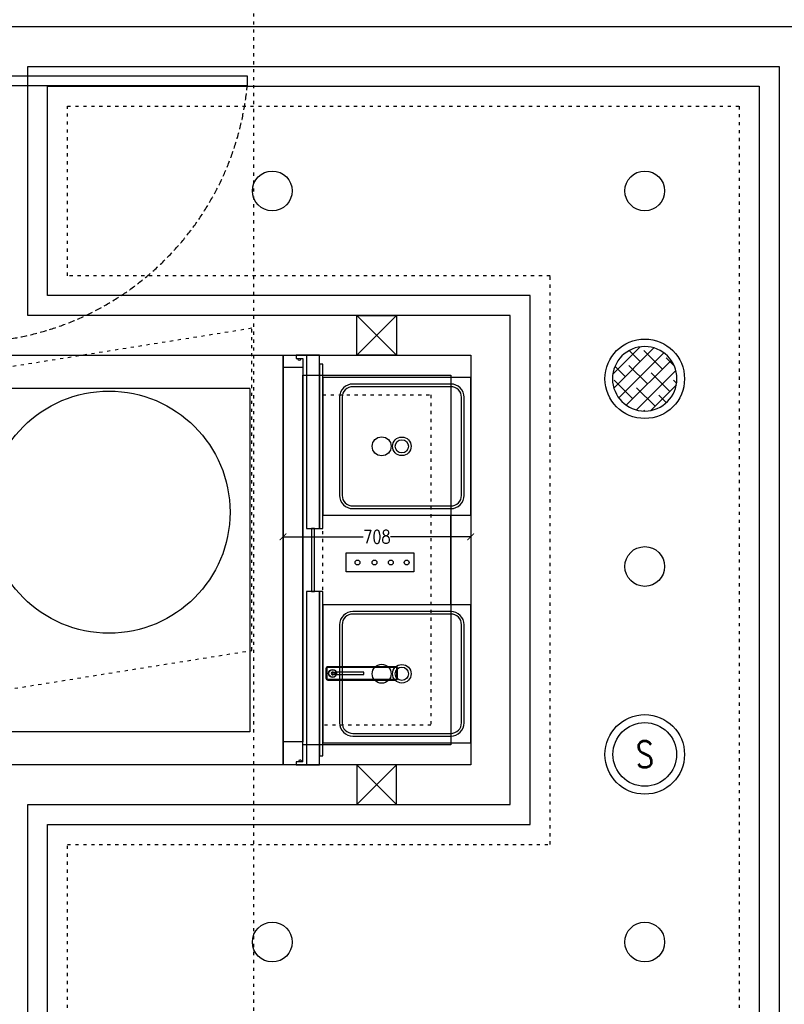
# Model space of a CAD drawing. Header units: millimetres. Extents: x -25505 to 36602, y -611 to 31787.
# Tile 11 of 21: x -4739 to -1856, y 1266 to 4980. Entities that reach past the tile are written whole.
import ezdxf
from ezdxf.enums import TextEntityAlignment as Align

# ---------------------------------------------------------------- set-up
doc = ezdxf.new("R2010")
doc.units = ezdxf.units.MM
doc.header["$MEASUREMENT"] = 0
for name, pattern in [('ACAD_ISO03W100', [30, 12, -18]), ('I-FP_00$0$HIDDEN', [0.375, 0.25, -0.125]), ('I-XP _GROUND FLOOR$0$ACAD_ISO03W100', [30, 12, -18])]:
    doc.linetypes.add(name, pattern=pattern)
for name, color, linetype in [('AL_Arch - Furnitures - Equipa', 253, 'Continuous'), ('AL_Elec - Customized Light Fitting', 3, 'Continuous'), ('Al_Elec - Smoke Detector', 4, 'Continuous'), ('Al_Elec - Speaker', 2, 'Continuous'), ('Mech - HVAC - Ceiling Diffuser', 1, 'Continuous'), ('Plim - Wash Basins', 253, 'Continuous'), ('Struc - Beams', 2, 'I-XP _GROUND FLOOR$0$ACAD_ISO03W100'), ('Struc - Ceiling', 3, 'Continuous'), ('Struc - Door', 2, 'Continuous'), ('Struc - Elevation - RCC', 6, 'Continuous'), ('Struc - Walls', 253, 'Continuous')]:
    doc.layers.add(name, color=color, linetype=linetype)
doc.layers.get('0').off()
doc.styles.add('I-CP14$0$NOTES', font='romans.shx', dxfattribs={"width": 0.8})
doc.styles.add('NOTES', font='romans.shx', dxfattribs={"width": 0.8})
doc.styles.get("Standard").update_dxf_attribs({"font": 'arial.ttf'})
doc.linetypes.add('FENCELINE1', pattern='A,0.25,-0.1,[133,ltypeshp.shx,S=0.1,R=0,X=-0.1,Y=0],-0.1,1', length=1.45)

# ---------------------------------------------------------------- blocks, each defined once
blk = doc.blocks.new('ANNO_DATUM')
h = blk.add_hatch(color=256)
edge = h.paths.add_edge_path()
edge.add_arc((0, 0), 1.15, 180, 270)
edge.add_line((0, -1.15), (0, 0))
edge.add_line((0, 0), (-1.15, 0))
edge = h.paths.add_edge_path()
edge.add_arc((0, 0), 1.15, 0, 90)
edge.add_line((0, 1.15), (0, 0))
edge.add_line((0, 0), (1.15, 0))
for p, q in [((0, 1.55), (0, -1.55)), ((1.55, 0), (-1.55, 0))]:
    blk.add_line(p, q)
blk.add_circle((0, 0), 1.15)
at = {"lineweight": 30, "width": 0.8, "flags": 104}
blk.add_attdef('LEVEL', text='', height=2.3, dxfattribs=at).set_placement((2.615, 0), align=Align.MIDDLE_LEFT)
blk = doc.blocks.new('I-XP _GROUND FLOOR')
at = {"layer": 'Struc - Beams'}
blk.add_line((19614.6, 9145.4), (19614.6, 19020.7), dxfattribs=at)
blk.add_lwpolyline([(15898.1, 11532.4), (19606.1, 12124.4), (19606.1, 13339.6), (15708.9, 12717.4)], dxfattribs=at)
at = {"layer": 'Struc - Elevation - RCC'}
blk.add_circle((19067.9, 12646.1), 456.5, dxfattribs=at)
at = {"layer": 'Struc - Walls'}
for p, q in [((18611.4, 14477.8), (23320.5, 14477.9)), ((18611.4, 13238.2), (19724.3, 13238.2)), ((19724.3, 13238.2), (19724.3, 11692.9)), ((19599.3, 13113.2), (18611.4, 13113.2)), ((19599.3, 13113.2), (19599.3, 11817.9)), ((19599.3, 11817.9), (18611.4, 11817.9)), ((19724.3, 11692.9), (18611.4, 11692.9))]:
    blk.add_line(p, q, dxfattribs=at)
blk = doc.blocks.new('_ARCHTICK')
at = {"color": 0, "linetype": 'ByBlock', "const_width": 0.15}
blk.add_lwpolyline([(-0.5, -0.5), (0.5, 0.5)], dxfattribs=at)

msp = doc.modelspace()

# ---------------------------------------------------------------- hatches: boundary and pattern name
at = {"layer": 'AL_Elec - Customized Light Fitting', "ltscale": 2}
h = msp.add_hatch(dxfattribs=at)
h.set_pattern_fill('ANSI38', color=251, scale=12.49581, style=0)
h.set_pattern_definition([(45, (-87038.003, -3183.207), (-28.053894, 28.053894), []), (135, (-87038.003, -3183.207), (-84.161683, 28.053894), [99.185495, -59.5113])])
h.paths.add_polyline_path([(-2260.5, 3625.5, 1), (-2503.8, 3625.5, 1)])

# ---------------------------------------------------------------- linework, layer by layer
at = {"layer": 'AL_Arch - Furnitures - Equipa', "color": 2}
for p, q in [((-3658.2, 3714.4), (-3696.2, 3714.4)), ((-3696.2, 3714.4), (-3696.2, 3702.4)), ((-3696.2, 3702.4), (-3671.2, 3702.4)), ((-3671.2, 3702.4), (-3671.2, 3072.7)), ((-3671.2, 2181.1), (-3671.2, 2256.1)), ((-3671.2, 2181.1), (-3696.2, 2181.1)), ((-3696.2, 2181.1), (-3696.2, 2169.1)), ((-3696.2, 2169.1), (-3658.2, 2169.1))]:
    msp.add_line(p, q, dxfattribs=at)
at = {"layer": 'AL_Arch - Furnitures - Equipa'}
msp.add_line((-3113.2, 2772.7), (-3113.2, 3110.7), dxfattribs=at)
at = {"layer": 'AL_Arch - Furnitures - Equipa', "color": 4}
for points in [[(-3596.2, 3060.7), (-3596.2, 3680.7), (-3608.2, 3680.7), (-3608.2, 3060.7)], [(-3746.2, 2256.1), (-3746.2, 3668.7), (-3671.2, 3668.7), (-3671.2, 2256.1)], [(-3627.2, 2822.7), (-3627.2, 3060.7), (-3639.2, 3060.7), (-3639.2, 2822.7)], [(-3596.2, 2202.7), (-3596.2, 2822.7), (-3608.2, 2822.7), (-3608.2, 2202.7)]]:
    msp.add_lwpolyline(points, close=True, dxfattribs=at)
at = {"layer": 'AL_Arch - Furnitures - Equipa'}
for points in [[(-3038.2, 3110.7), (-3038.2, 3630.7), (-3596.2, 3630.7), (-3596.2, 3110.7)], [(-3038.2, 2252.7), (-3038.2, 2772.7), (-3596.2, 2772.7), (-3596.2, 2252.7)]]:
    msp.add_lwpolyline(points, close=True, dxfattribs=at)
at = {"layer": 'AL_Arch - Furnitures - Equipa', "color": 2}
for centre, radius in [((-3684.4, 3698.3), 4.12), ((-3681.8, 2184.8), 3.72)]:
    msp.add_circle(centre, radius, dxfattribs=at)
at = {"layer": 'AL_Elec - Customized Light Fitting', "color": 2, "linetype": 'Continuous'}
for p, q in [((-3746.2, 3029.2), (-3443.7, 3029.2)), ((-3746.2, 3029.1), (-3746.2, 3029)), ((-3038.2, 3029.2), (-3340.7, 3029.2)), ((-3038.2, 3029.1), (-3038.2, 3029))]:
    msp.add_line(p, q, dxfattribs=at)
at = {"layer": 'AL_Elec - Customized Light Fitting', "color": 252}
for points in [[(-3608.2, 3060.7), (-3608.2, 3714.4), (-3658.2, 3714.4), (-3658.2, 3060.7)], [(-3608.2, 2169.1), (-3608.2, 2822.7), (-3658.2, 2822.7), (-3658.2, 2169.1)]]:
    msp.add_lwpolyline(points, close=True, dxfattribs=at)
at = {"layer": 'AL_Elec - Customized Light Fitting', "color": 1}
msp.add_lwpolyline([(-2503.8, 3625.5, 1), (-2260.5, 3625.5, 1)], format="xyb", close=True, dxfattribs=at)
at = {"layer": 'AL_Elec - Customized Light Fitting'}
for centre, radius in [((-3786.7, 4334.2), 75), ((-2382.1, 4334.2), 75), ((-2382.1, 2917.4), 75), ((-2382, 2208.5), 150), ((-3786.7, 1500.6), 75), ((-2382.1, 1500.6), 75)]:
    msp.add_circle(centre, radius, dxfattribs=at)
at = {"layer": 'AL_Elec - Customized Light Fitting', "color": 2}
msp.add_circle((-2382.1, 3625.5), 150, dxfattribs=at)
at = {"layer": 'AL_Elec - Customized Light Fitting', "color": 1}
msp.add_circle((-2382, 2208.5), 120, dxfattribs=at)
at = {"layer": 'Al_Elec - Speaker'}
for p, q in [((-3508.3, 2968.4), (-3252.8, 2968.4)), ((-3508.3, 2896.7), (-3508.3, 2968.4)), ((-3252.8, 2968.4), (-3252.8, 2896.7)), ((-3252.8, 2896.7), (-3508.3, 2896.7))]:
    msp.add_line(p, q, dxfattribs=at)
for centre, radius in [((-3374.2, 3370.7), 35.8), ((-3465.4, 2932.5), 9.24), ((-3401.3, 2932.5), 9.24), ((-3339.8, 2932.5), 9.24), ((-3279.8, 2932.5), 9.24), ((-3374.2, 2512.7), 35.8)]:
    msp.add_circle(centre, radius, dxfattribs=at)
at = {"layer": 'Mech - HVAC - Ceiling Diffuser'}
for p, q in [((-3468.2, 3864.4), (-3318.2, 3714.4)), ((-3318.2, 3864.4), (-3468.2, 3714.4)), ((-3468.2, 3864.4), (-3318.2, 3864.4)), ((-3468.2, 3714.4), (-3468.2, 3864.4)), ((-3318.2, 3864.4), (-3318.2, 3714.4)), ((-3318.2, 3714.4), (-3468.2, 3714.4)), ((-3468.2, 2019.1), (-3318.2, 2169.1)), ((-3318.2, 2019.1), (-3468.2, 2169.1)), ((-3318.2, 2169.1), (-3468.2, 2169.1)), ((-3468.2, 2169.1), (-3468.2, 2019.1)), ((-3318.2, 2019.1), (-3318.2, 2169.1)), ((-3468.2, 2019.1), (-3318.2, 2019.1))]:
    msp.add_line(p, q, dxfattribs=at)
at = {"layer": 'Plim - Wash Basins'}
for p, q in [((-3559.8, 2517), (-3550.6, 2517)), ((-3559.6, 2510.9), (-3550.6, 2510.9))]:
    msp.add_line(p, q, dxfattribs=at)
at = {"layer": 'Plim - Wash Basins', "ltscale": 25}
for points in [[(-3063.2, 3185.7), (-3063.2, 3555.7, 0.414214), (-3113.2, 3605.7), (-3483.2, 3605.7, 0.414214), (-3533.2, 3555.7), (-3533.2, 3185.7, 0.414214), (-3483.2, 3135.7), (-3113.2, 3135.7, 0.414214)], [(-3073.2, 3185.7), (-3073.2, 3555.7, 0.414214), (-3113.2, 3595.7), (-3483.2, 3595.7, 0.414214), (-3523.2, 3555.7), (-3523.2, 3185.7, 0.414214), (-3483.2, 3145.7), (-3113.2, 3145.7, 0.414214)], [(-3063.2, 2327.7), (-3063.2, 2697.7, 0.414214), (-3113.2, 2747.7), (-3483.2, 2747.7, 0.414214), (-3533.2, 2697.7), (-3533.2, 2327.7, 0.414214), (-3483.2, 2277.7), (-3113.2, 2277.7, 0.414214)], [(-3073.2, 2327.7), (-3073.2, 2697.7, 0.414214), (-3113.2, 2737.7), (-3483.2, 2737.7, 0.414214), (-3523.2, 2697.7), (-3523.2, 2327.7, 0.414214), (-3483.2, 2287.7), (-3113.2, 2287.7, 0.414214)]]:
    msp.add_lwpolyline(points, format="xyb", close=True, dxfattribs=at)
at = {"layer": 'Plim - Wash Basins'}
for points in [[(-3577.5, 2489.1), (-3320.9, 2489.1, 0.414214), (-3314.2, 2495.8), (-3314.2, 2532.3, 0.414214), (-3320.9, 2539), (-3577.5, 2539, 0.414214), (-3584.2, 2532.3), (-3584.2, 2495.8, 0.414214)], [(-3577.5, 2492.1), (-3320.9, 2492.1, 0.414214), (-3317.2, 2495.8), (-3317.2, 2532.3, 0.414214), (-3320.9, 2536), (-3577.5, 2536, 0.414214), (-3581.2, 2532.3), (-3581.2, 2495.8, 0.414214)]]:
    msp.add_lwpolyline(points, format="xyb", close=True, dxfattribs=at)
msp.add_lwpolyline([(-3550.6, 2510.1), (-3441.1, 2510.1), (-3441.1, 2518.1), (-3550.6, 2518.1)], close=True, dxfattribs=at)
at = {"layer": 'Plim - Wash Basins', "ltscale": 25}
for centre, radius in [((-3298.2, 3370.7), 35), ((-3298.2, 3370.7), 25), ((-3298.2, 2512.7), 35), ((-3298.2, 2512.7), 25)]:
    msp.add_circle(centre, radius, dxfattribs=at)
at = {"layer": 'Plim - Wash Basins'}
for centre, radius in [((-3559.3, 2514.1), 15), ((-3559.2, 2514.1), 13.9)]:
    msp.add_circle(centre, radius, dxfattribs=at)
for centre, radius, start, end in [((-3559.3, 2514.1), 5.33, 34.2451, 324.0712), ((-3559.3, 2514), 3.05, 95.2753, 264.0906)]:
    msp.add_arc(centre, radius, start, end, dxfattribs=at)
at = {"layer": 'Struc - Ceiling'}
for p, q in [((-4709.1, 4804), (-1875.4, 4803.9)), ((-4709.1, 3864.4), (-4709.1, 4804)), ((-1875.4, 4803.9), (-1875.4, 982.1)), ((-2889.2, 3864.4), (-4709.1, 3864.4)), ((-2889.2, 2019.1), (-2889.2, 3864.4)), ((-3746.2, 3714.4), (-3038.2, 3714.4)), ((-3746.2, 2169.1), (-3746.2, 3714.4)), ((-3038.2, 3714.4), (-3038.2, 2169.1)), ((-3038.2, 2169.1), (-3746.2, 2169.1)), ((-4709.1, 982.1), (-4709.1, 2019.1)), ((-4709.1, 2019.1), (-2889.2, 2019.1))]:
    msp.add_line(p, q, dxfattribs=at)
at = {"layer": 'Struc - Ceiling', "color": 2, "linetype": 'FENCELINE1', "ltscale": 5}
for p, q in [((-4634.1, 4729), (-1950.4, 4728.9)), ((-4634.1, 3939.4), (-4634.1, 4729)), ((-1950.4, 4728.9), (-1950.4, 1057.1)), ((-2814.2, 3939.4), (-4634.1, 3939.4)), ((-2814.2, 1944.1), (-2814.2, 3939.4)), ((-3671.2, 3639.4), (-3113.2, 3639.4)), ((-3671.2, 2244.1), (-3671.2, 3639.4)), ((-3113.2, 3639.4), (-3113.2, 2244.1)), ((-3113.2, 2244.1), (-3671.2, 2244.1)), ((-4634.1, 1057.1), (-4634.1, 1944.1)), ((-4634.1, 1944.1), (-2814.2, 1944.1))]:
    msp.add_line(p, q, dxfattribs=at)
at = {"layer": 'Struc - Ceiling', "color": 1, "linetype": 'ACAD_ISO03W100'}
for p, q in [((-4559.1, 4654), (-2025.4, 4653.9)), ((-4559.1, 4014.4), (-4559.1, 4654)), ((-2025.4, 4653.9), (-2025.4, 1132.1)), ((-2739.2, 4014.4), (-4559.1, 4014.4)), ((-2739.2, 1869.1), (-2739.2, 4014.4)), ((-3596.2, 3564.4), (-3188.2, 3564.4)), ((-3596.2, 2319.1), (-3596.2, 3564.4)), ((-3188.2, 3564.4), (-3188.2, 2319.1)), ((-3188.2, 2319.1), (-3596.2, 2319.1)), ((-4559.1, 1132.1), (-4559.1, 1869.1)), ((-4559.1, 1869.1), (-2739.2, 1869.1))]:
    msp.add_line(p, q, dxfattribs=at)
at = {"layer": 'Struc - Door'}
msp.add_lwpolyline([(-4884.1, 4768.5), (-3881.2, 4768.5), (-3881.2, 4730.6), (-4884.1, 4730.6)], close=True, dxfattribs=at)
at = {"layer": 'Struc - Door', "color": 252, "linetype": 'I-FP_00$0$HIDDEN', "ltscale": 100}
msp.add_arc((-4946, 4832.3), 1069.7, 273.3166, 354.5458, dxfattribs=at)

# ---------------------------------------------------------------- block references
msp.add_blockref('I-XP _GROUND FLOOR', (-23470.5, -9523.8))
for name, p, xscale, yscale, zscale, rotation in [('_ARCHTICK', (-3802.6, 4803.9), 25, 25, 25, 91.94462429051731), ('_ARCHTICK', (-2382.1, 4803.9), 25, 25, 25, 89.99721510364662), ('ANNO_DATUM', (-3344.2, 4322), -65.21739130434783, 65.21739130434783, 65.21739130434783, 180), ('_ARCHTICK', (-3786.7, 4334.2), 25, 25, 25, 271.9446242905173), ('_ARCHTICK', (-3786.7, 4334.2), 25, 25, 25, 90.00030432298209), ('_ARCHTICK', (-2382.1, 4334.2), 25, 25, 25, 269.9972151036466), ('_ARCHTICK', (-3786.7, 3864.4), 25, 25, 25, 270.0003043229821), ('_ARCHTICK', (-3038.2, 3029.2), 25, 25, 25, 180), ('_ARCHTICK', (-3786.7, 2169.1), 25, 25, 25, 90), ('_ARCHTICK', (-3786.7, 2019.1), 25, 25, 25, 90), ('_ARCHTICK', (-3786.7, 2019.1), 25, 25, 25, 270), ('ANNO_DATUM', (-3304.9, 1500), -65.21739130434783, 65.21739130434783, 65.21739130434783, 180), ('_ARCHTICK', (-4709.1, 1500.8), 25, 25, 25, 180.0004764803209), ('_ARCHTICK', (-3786.6, 1501), 25, 25, 25, 88.23725192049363), ('_ARCHTICK', (-3786.6, 1500.8), 25, 25, 25, 0.0004764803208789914), ('_ARCHTICK', (-3786.7, 1500.6), 25, 25, 25, 270)]:
    msp.add_blockref(name, p, dxfattribs=dict(xscale=xscale, yscale=yscale, zscale=zscale, rotation=rotation))
at = {"color": 2, "xscale": 25, "yscale": 25, "zscale": 25}
for p, rotation in [((-2395, 4334.2), 180), ((-2395, 4334.2), 89.98544794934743), ((-2395.2, 3625.5), 269.9854479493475), ((-2395, 3625.5), 90), ((-2395, 2917.4), 270), ((-2394.3, 2917.4), 90), ((-2394.3, 2208.5), 90), ((-2394.3, 2208.5), 270), ((-2394.8, 1501.1), 90), ((-2394.3, 1500.6), 270)]:
    msp.add_blockref('_ARCHTICK', p, dxfattribs=dict(at, rotation=rotation))
msp.add_blockref('_ARCHTICK', (-1875.4, 4334.2), dxfattribs=at)
at = {"xscale": 25, "yscale": 25, "zscale": 25}
msp.add_blockref('_ARCHTICK', (-2889.2, 3029.2), dxfattribs=at)
at = {"layer": 'AL_Elec - Customized Light Fitting', "color": 2, "xscale": 25, "yscale": 25, "zscale": 25, "rotation": 180}
msp.add_blockref('_ARCHTICK', (-3746.2, 3029.2), dxfattribs=at)
at = {"layer": 'AL_Elec - Customized Light Fitting', "color": 2, "xscale": 25, "yscale": 25, "zscale": 25}
msp.add_blockref('_ARCHTICK', (-3038.2, 3029.2), dxfattribs=at)

# ---------------------------------------------------------------- texts
at = {"layer": 'AL_Elec - Customized Light Fitting', "color": 3, "insert": (-3392.2, 3029.2), "char_height": 50, "attachment_point": 5, "style": 'NOTES'}
msp.add_mtext('\\A1;708', dxfattribs=at)
at = {"layer": 'Al_Elec - Smoke Detector', "color": 1, "style": 'I-CP14$0$NOTES', "width": 0.8}
msp.add_text('S', height=100, dxfattribs=at).set_placement((-2382, 2208.5), align=Align.MIDDLE_CENTER)

doc.saveas('drawing.dxf')
